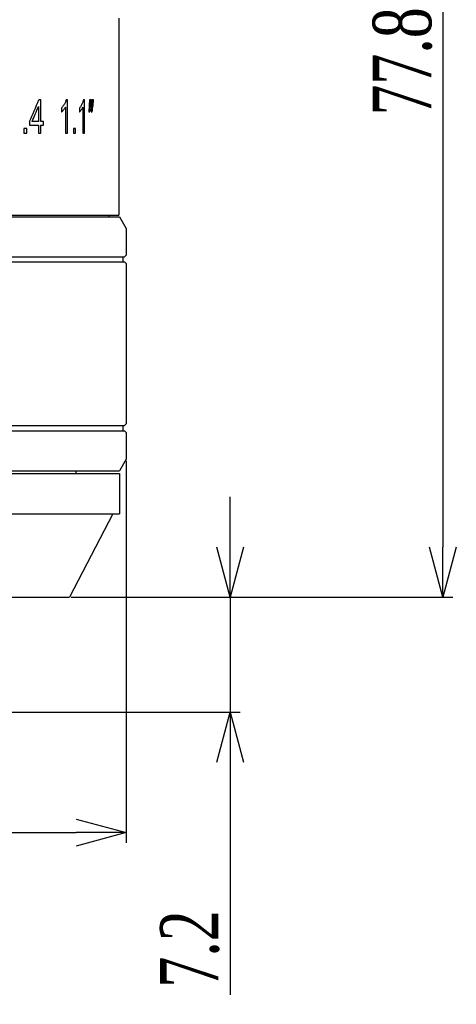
# Model space of a CAD drawing. Header units: millimetres. Extents: x 1711 to 1861, y 300 to 415.
# Tile 4 of 6: x 1761 to 1787, y 300 to 359. Entities that reach past the tile are written whole.
import ezdxf

# ---------------------------------------------------------------- set-up
doc = ezdxf.new("R2010")
doc.units = ezdxf.units.MM
doc.layers.get('0').update_dxf_attribs({"color": 50})
doc.layers.add('标注', color=7, linetype='Continuous', lineweight=9)
doc.styles.get("Standard").update_dxf_attribs({"font": 'times.ttf', "width": 0.7})
doc.dimstyles.new('ISO-25', dxfattribs={"dimtxt": 3.5, "dimasz": 3, "dimexe": 0.6, "dimexo": 0.1, "dimtad": 1, "dimdec": 3, "dimdsep": 46, "dimtxsty": 'Standard', "dimblk": 'OPEN30', "dimcen": 2.5, "dimadec": 3, "dimazin": 2, "dimtm": 1e-09, "dimtfac": 1, "dimtdec": 3, "dimtmove": 0, "dimatfit": 3, "dimldrblk": 'OPEN30', "dimfxl": 1, "dimtolj": 1, "dimarcsym": 0})

# ---------------------------------------------------------------- blocks, each defined once
blk = doc.blocks.new('_Open30')
at = {"color": 0, "linetype": 'ByBlock', "lineweight": -2}
for p, q in [((-1, 0.268), (0, 0)), ((0, 0), (-1, -0.268)), ((0, 0), (-1, 0))]:
    blk.add_line(p, q, dxfattribs=at)
blk = doc.blocks.new('*D9')
at = {"layer": 'Defpoints', "color": 0, "ltscale": 0.1, "transparency": 16777216}
for p in [(1716.056, 332.904), (1767.056, 332.904), (1767.056, 310.542)]:
    blk.add_point(p, dxfattribs=at)
at = {"layer": '标注', "color": 0, "lineweight": -2, "ltscale": 0.1, "transparency": 16777216}
for p, q in [((1716.056, 332.804), (1716.056, 309.942)), ((1767.056, 332.804), (1767.056, 309.942)), ((1719.056, 310.542), (1764.056, 310.542))]:
    blk.add_line(p, q, dxfattribs=at)
at = {"layer": '标注', "color": 0, "lineweight": -2, "ltscale": 0.1, "transparency": 16777216, "xscale": 3, "yscale": 3, "zscale": 3, "rotation": 180}
blk.add_blockref('_Open30', (1716.056, 310.542), dxfattribs=at)
at = {"layer": '标注', "color": 0, "lineweight": -2, "ltscale": 0.1, "transparency": 16777216, "xscale": 3, "yscale": 3, "zscale": 3}
blk.add_blockref('_Open30', (1767.056, 310.542), dxfattribs=at)
at = {"layer": '标注', "color": 0, "ltscale": 0.1, "transparency": 16777216, "insert": (1741.556, 312.993), "char_height": 3.5, "attachment_point": 5}
blk.add_mtext('\\A1;%%C51', dxfattribs=at)
blk = doc.blocks.new('*D4')
at = {"layer": 'Defpoints', "color": 0, "ltscale": 0.1, "transparency": 16777216}
for p in [(1771.256, 402.474), (1763.656, 324.634), (1786.01, 324.634)]:
    blk.add_point(p, dxfattribs=at)
at = {"layer": '标注', "color": 0, "lineweight": -2, "ltscale": 0.1, "transparency": 16777216}
for p, q in [((1771.356, 402.474), (1786.61, 402.474)), ((1786.01, 399.474), (1786.01, 327.634)), ((1763.756, 324.634), (1786.61, 324.634))]:
    blk.add_line(p, q, dxfattribs=at)
at = {"layer": '标注', "color": 0, "lineweight": -2, "ltscale": 0.1, "transparency": 16777216, "xscale": 3, "yscale": 3, "zscale": 3}
for p, rotation in [((1786.01, 402.474), 90), ((1786.01, 324.634), 270)]:
    blk.add_blockref('_Open30', p, dxfattribs=dict(at, rotation=rotation))
at = {"layer": '标注', "color": 0, "ltscale": 0.1, "transparency": 16777216, "insert": (1783.6, 356.707), "char_height": 3.5, "attachment_point": 5, "rotation": 90}
blk.add_mtext('\\A1;77.8', dxfattribs=at)
blk = doc.blocks.new('*D6')
at = {"layer": 'Defpoints', "color": 0, "ltscale": 0.1, "transparency": 16777216}
for p in [(1763.656, 324.634), (1773.275, 324.634), (1752.356, 317.752)]:
    blk.add_point(p, dxfattribs=at)
at = {"layer": '标注', "color": 0, "lineweight": -2, "ltscale": 0.1, "transparency": 16777216}
for p, q in [((1773.275, 327.634), (1773.275, 330.634)), ((1763.756, 324.634), (1773.875, 324.634)), ((1773.275, 324.634), (1773.275, 317.752)), ((1752.456, 317.752), (1773.875, 317.752)), ((1773.275, 314.752), (1773.275, 300.838))]:
    blk.add_line(p, q, dxfattribs=at)
at = {"layer": '标注', "color": 0, "lineweight": -2, "ltscale": 0.1, "transparency": 16777216, "xscale": 3, "yscale": 3, "zscale": 3}
for p, rotation in [((1773.275, 324.634), 270), ((1773.275, 317.752), 90)]:
    blk.add_blockref('_Open30', p, dxfattribs=dict(at, rotation=rotation))
at = {"layer": '标注', "color": 0, "ltscale": 0.1, "transparency": 16777216, "insert": (1770.865, 303.581), "char_height": 3.5, "attachment_point": 5, "rotation": 90}
blk.add_mtext('\\A1;7.2', dxfattribs=at)

msp = doc.modelspace()

# ---------------------------------------------------------------- linework, layer by layer
at = {"color": 0}
for p, q in [((1766.6064, 359.3041), (1766.6064, 347.5041)), ((1761.9401, 354.4041), (1761.8228, 354.4041)), ((1761.9401, 353.1081), (1761.9401, 354.4041)), ((1763.533, 354.4123), (1763.4566, 354.4123)), ((1763.533, 352.4041), (1763.533, 354.4123)), ((1764.5547, 354.4123), (1764.4915, 354.4123)), ((1764.5547, 352.4041), (1764.5547, 354.4123)), ((1764.8538, 354.4041), (1764.8276, 354.0699)), ((1764.9556, 354.4041), (1764.8538, 354.4041)), ((1764.9297, 354.0699), (1764.9556, 354.4041)), ((1764.9929, 354.4041), (1764.9678, 354.0699)), ((1765.0907, 354.4041), (1764.9929, 354.4041)), ((1765.0658, 354.0699), (1765.0907, 354.4041)), ((1761.7963, 354.0098), (1761.7963, 353.1081)), ((1763.17, 353.9103), (1763.17, 353.6729)), ((1763.4141, 353.9689), (1763.4141, 352.4041)), ((1764.2528, 353.9103), (1764.2528, 353.6729)), ((1764.4563, 353.9689), (1764.4563, 352.4041)), ((1764.8276, 354.0699), (1764.8216, 353.6961)), ((1764.8216, 353.6961), (1764.8778, 353.6961)), ((1764.9678, 354.0699), (1764.9619, 353.6961)), ((1764.9619, 353.6961), (1765.0159, 353.6961)), ((1761.2731, 353.1081), (1761.2731, 352.883)), ((1761.7963, 353.1081), (1761.4211, 353.1081)), ((1762.0959, 353.1081), (1761.9401, 353.1081)), ((1762.0959, 352.883), (1762.0959, 353.1081)), ((1761.1002, 352.6838), (1760.924, 352.6838)), ((1760.924, 352.6838), (1760.924, 352.4041)), ((1761.1002, 352.4041), (1761.1002, 352.6838)), ((1761.2731, 352.883), (1761.7963, 352.883)), ((1761.7963, 352.883), (1761.7963, 352.4041)), ((1761.9401, 352.883), (1762.0959, 352.883)), ((1761.9401, 352.4041), (1761.9401, 352.883)), ((1764.0159, 352.6838), (1763.8906, 352.6838)), ((1763.8906, 352.6838), (1763.8906, 352.4041)), ((1764.0159, 352.4041), (1764.0159, 352.6838)), ((1760.924, 352.4041), (1761.1002, 352.4041)), ((1761.7963, 352.4041), (1761.9401, 352.4041)), ((1763.4141, 352.4041), (1763.533, 352.4041)), ((1763.8906, 352.4041), (1764.0159, 352.4041)), ((1764.4563, 352.4041), (1764.5547, 352.4041)), ((1716.4566, 347.4041), (1766.6563, 347.4041)), ((1716.5065, 347.5041), (1766.6064, 347.5041)), ((1766.0064, 347.5041), (1766.0064, 347.4041)), ((1766.6564, 347.4041), (1767.0564, 346.7041)), ((1767.0564, 346.7041), (1767.0564, 345.1041)), ((1716.1566, 345.0041), (1766.9563, 345.0041)), ((1766.8564, 345.0041), (1766.8564, 344.7041)), ((1767.0564, 345.1041), (1766.9564, 345.0041)), ((1716.1566, 344.7041), (1766.9563, 344.7041)), ((1766.9564, 344.7041), (1767.0564, 344.6041)), ((1767.0564, 344.6041), (1767.0564, 335.0041)), ((1716.1566, 334.9041), (1766.9563, 334.9041)), ((1766.8564, 334.9041), (1766.8564, 334.6041)), ((1767.0564, 335.0041), (1766.9564, 334.9041)), ((1716.1566, 334.6041), (1766.9563, 334.6041)), ((1766.9564, 334.6041), (1767.0564, 334.5041)), ((1767.0564, 334.5041), (1767.0564, 332.9041)), ((1767.0564, 332.9041), (1766.6564, 332.2041)), ((1716.4564, 332.0341), (1766.6564, 332.0341)), ((1716.4567, 332.2041), (1766.6562, 332.2041)), ((1764.0564, 332.0341), (1764.0564, 332.2041)), ((1766.6564, 332.0341), (1766.6564, 329.6341)), ((1716.4564, 329.6341), (1766.6564, 329.6341)), ((1766.2564, 329.6341), (1763.6564, 324.6341)), ((1719.4564, 324.6341), (1763.6564, 324.6341))]:
    msp.add_line(p, q, dxfattribs=at)
for centre, radius, start, end in [((1686.6705, 385.5188), 81.3388, 336.517738, 337.509436), ((1685.6207, 385.1791), 82.3058, 337.066868, 337.746807), ((1578.3872, 379.7841), 188.3064, 352.036609, 352.151438), ((1579.8807, 378.5731), 186.7992, 352.346871, 352.462541)]:
    msp.add_arc(centre, radius, start, end, dxfattribs=at)
for points in [[(1763.4566, 354.4123), (1763.449, 354.3814), (1763.4309, 354.3204), (1763.395, 354.2319), (1763.3658, 354.1737), (1763.3499, 354.1449)], [(1764.4915, 354.4123), (1764.4852, 354.3814), (1764.4702, 354.3204), (1764.4404, 354.2319), (1764.4162, 354.1737), (1764.4029, 354.1449)], [(1763.3499, 354.1449), (1763.3336, 354.1152), (1763.2986, 354.0582), (1763.2388, 353.9794), (1763.1938, 353.9325), (1763.17, 353.9103)], [(1763.17, 353.6729), (1763.1842, 353.6831), (1763.2128, 353.7062), (1763.2556, 353.7488), (1763.2847, 353.7817), (1763.2994, 353.7992)], [(1763.2994, 353.7992), (1763.3142, 353.8168), (1763.3424, 353.8528), (1763.3808, 353.9085), (1763.4035, 353.9484), (1763.4141, 353.9689)], [(1764.4029, 354.1449), (1764.3893, 354.1152), (1764.3602, 354.0582), (1764.3103, 353.9794), (1764.2727, 353.9325), (1764.2528, 353.9103)], [(1764.2528, 353.6729), (1764.2647, 353.6831), (1764.2886, 353.7062), (1764.3243, 353.7488), (1764.3486, 353.7817), (1764.3608, 353.7992)], [(1764.3608, 353.7992), (1764.3732, 353.8168), (1764.3967, 353.8528), (1764.4286, 353.9085), (1764.4474, 353.9484), (1764.4563, 353.9689)]]:
    msp.add_open_spline(points, degree=3, dxfattribs=at)

# ---------------------------------------------------------------- dimensions: what is measured, and where the dimension line sits
at = {"layer": '标注', "color": 0, "ltscale": 0.1}
dim = msp.add_linear_dim(base=(1786.0101, 324.6341), p1=(1771.2564, 402.4737), p2=(1763.6564, 324.6341), angle=270, text='77.8', dimstyle='ISO-25', dxfattribs=at)
dim.commit()
dim.dimension.update_dxf_attribs({"geometry": '*D4', "text_midpoint": (1786.0101, 356.7075), "dimtype": 160})
dim = msp.add_linear_dim(base=(1767.0564, 310.5424), p1=(1716.0564, 332.9041), p2=(1767.0564, 332.9041), text='%%C<>', dimstyle='ISO-25', dxfattribs=at)
dim.commit()
dim.dimension.update_dxf_attribs({"geometry": '*D9', "text_midpoint": (1741.5564, 312.9931)})
at = {"layer": '标注', "ltscale": 0.1}
dim = msp.add_linear_dim(base=(1773.2752, 324.6341), p1=(1752.3564, 317.7516), p2=(1763.6564, 324.6341), angle=270, text='7.2', dimstyle='ISO-25', dxfattribs=at)
dim.commit()
dim.dimension.update_dxf_attribs({"geometry": '*D6', "text_midpoint": (1773.2752, 303.5814), "dimtype": 160})

doc.saveas('drawing.dxf')
